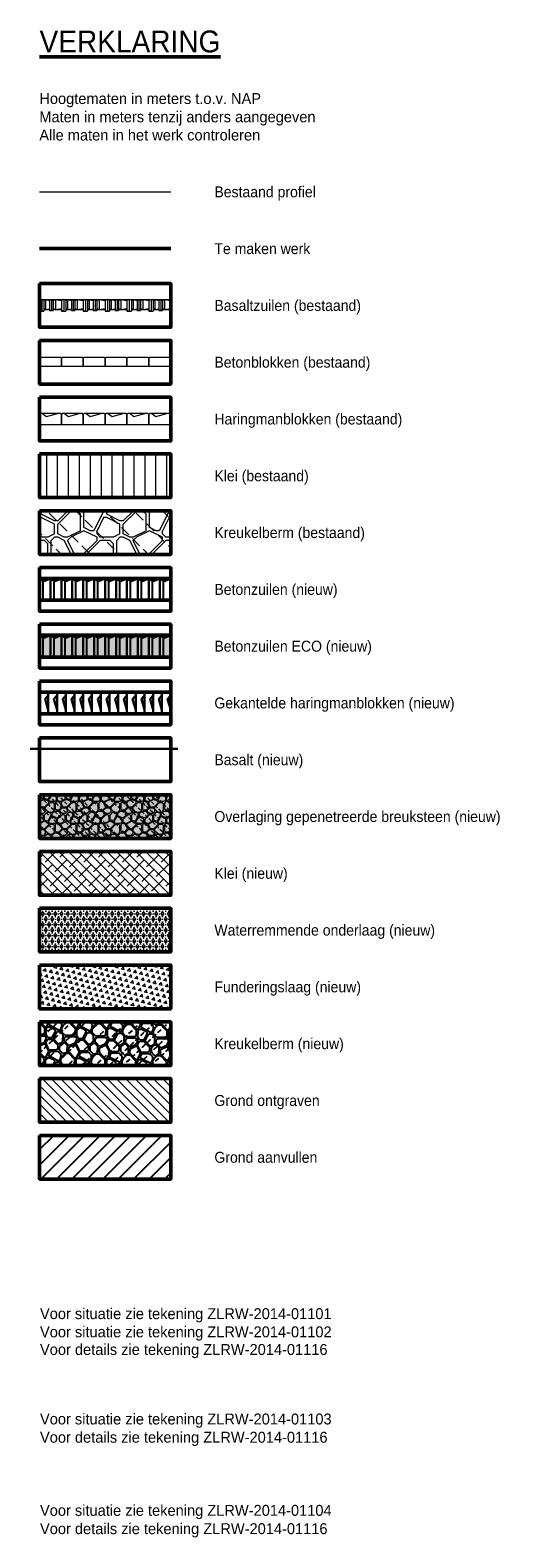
# Model space of a CAD drawing. Header units: metres. Extents: x 132 to 905, y -50 to 63.
# Tile 1 of 86: x 132 to 144, y 4 to 39. Entities that reach past the tile are written whole.
import ezdxf
from ezdxf.enums import TextEntityAlignment as Align

# ---------------------------------------------------------------- set-up
doc = ezdxf.new("R2010")
doc.units = ezdxf.units.M
doc.header["$LTSCALE"] = 0.1
doc.layers.add('DP-arcering_lgrijs', color=9, linetype='Continuous')
for name, color, linetype, lineweight in [('DP-BS-arcering_betonblokken', 237, 'Continuous', 0), ('DP-BS-arcering_haringmanblokken', 25, 'Continuous', 0), ('DP-BS-arcering_klei', 253, 'Continuous', 0), ('DP-BS-arcering_kreukelberm', 253, 'Continuous', 0), ('DP-BS-bekleding (overnem uit V8)', 253, 'Continuous', 9), ('DP-BS-profiel', 2, 'Continuous', 25), ('DP-NW-arcering_betonzuilen', 6, 'Continuous', 25), ('DP-NW-arcering_funderingslaag', 211, 'Continuous', 13), ('DP-NW-arcering_grond aanvullen', 2, 'Continuous', 25), ('DP-NW-arcering_grond ontgraven', 1, 'Continuous', 18), ('DP-NW-arcering_haringmanblokken', 3, 'Continuous', 30), ('DP-NW-arcering_klei', 1, 'Continuous', 18), ('DP-NW-arcering_kreukelberm', 2, 'Continuous', 25), ('DP-NW-arcering_overlaging', 1, 'Continuous', 18), ('DP-NW-arcering_waterremmende_onderlaag', 7, 'Continuous', 18), ('DP-NW-Basalt', 3, 'basalt30', 30), ('DP-NW-Profiel', 4, 'Continuous', 50), ('TM-Verklaring', 7, 'Continuous', 30)]:
    doc.layers.add(name, color=color, linetype=linetype, lineweight=lineweight)
doc.styles.add('StagCAD', font='StagCAD.ttf')
doc.linetypes.add('basalt30', pattern='A,0,-0.25,[59,BASALT30.shx,S=0.004,R=0,X=0,Y=0],-0.25', length=0.5)

msp = doc.modelspace()

# ---------------------------------------------------------------- hatches: boundary and pattern name
at = {"layer": 'DP-arcering_lgrijs'}
h = msp.add_hatch(color=256, dxfattribs=at)
h.dxf.hatch_style = 1
h.paths.add_polyline_path([(135.559, 24.935), (132.559, 24.935), (132.559, 24.435), (135.559, 24.435)])
msp.add_hatch(color=256, dxfattribs=at).paths.add_polyline_path([(135.559, 20.285), (135.559, 21.285), (132.559, 21.285), (132.559, 20.285)])
at = {"layer": 'DP-BS-arcering_klei'}
h = msp.add_hatch(dxfattribs=at)
h.set_pattern_fill('_U', color=256, scale=0.25, angle=90, style=0, pattern_type=0)
h.set_pattern_definition([(90, (657.22279, -55.54812), (-0.25, -1e-16), [])])
h.paths.add_polyline_path([(132.559, 29.085), (132.559, 28.085), (135.559, 28.085), (135.559, 29.085)])
at = {"layer": 'DP-BS-arcering_kreukelberm'}
h = msp.add_hatch(dxfattribs=at)
h.set_pattern_fill('NATUURST', color=256, scale=0.15, angle=90, style=0, pattern_type=2)
h.set_pattern_definition([(90, (657.1478, -54.4981), (-1.5, 1.5), [0.075, -0.075, 0.15, -1.2]), (90, (657.0728, -55.0981), (-1.5, 1.5), [0.375, -1.125]), (90, (656.9978, -55.1731), (-1.5, 1.5), [0.375, -1.125]), (90, (656.6228, -54.4981), (-1.5, 1.5), [0.075, -1.425]), (90, (656.4728, -55.2481), (-1.5, 1.5), [0.225, -1.275]), (90, (656.3978, -55.2481), (-1.5, 1.5), [0.225, -1.275]), (90, (656.3228, -54.3481), (-1.5, 1.5), [0.45, -1.05]), (90, (656.2478, -54.4231), (-1.5, 1.5), [0.45, -1.05]), (90, (656.0978, -54.7981), (-1.5, 1.5), [0.15, -1.35]), (90, (656.0228, -54.7231), (-1.5, 1.5), [0.075, -1.425]), (90, (655.8728, -55.3981), (-1.5, 1.5), [0.075, -0.075, 0.075, -1.275]), (180, (656.1728, -55.3981), (-1.5, -1.5), [0.225, -1.275]), (180, (656.6978, -55.3231), (-1.5, -1.5), [0.075, -0.15, 0.075, -0.15, 0.3, -0.75]), (180, (655.7978, -55.1731), (-1.5, -1.5), [0.075, -1.425]), (180, (656.4728, -54.9481), (-1.5, -1.5), [0.075, -1.425]), (180, (656.0978, -54.8731), (-1.5, -1.5), [0.075, -1.425]), (180, (656.9228, -54.7231), (-1.5, -1.5), [0.15, -1.35]), (180, (656.9978, -54.6481), (-1.5, -1.5), [0.225, -1.275]), (180, (656.0978, -54.5731), (-1.5, -1.5), [0.15, -0.075, 0.15, -1.125]), (180, (656.5478, -54.4981), (-1.5, -1.5), [0.3, -1.2]), (180, (656.5478, -54.4231), (-1.5, -1.5), [0.15, -1.35]), (180, (657.0728, -54.2731), (-1.5, -1.5), [0.3, -1.2]), (180, (657.0728, -54.1981), (-1.5, -1.5), [0.225, -1.275]), (135, (656.9978, -54.7981), (-1.5, 2e-16), [0.106066, -2.0152543]), (135, (656.6228, -54.5731), (-1.5, 2e-16), [0.106066, -2.0152543]), (135, (656.3978, -54.4231), (-1.5, 2e-16), [0.106066, -2.0152543]), (135, (656.2478, -55.4731), (-1.5, 2e-16), [0.106066, -2.0152543]), (135, (655.9478, -55.3231), (-1.5, 2e-16), [0.106066, -2.0152543]), (135, (656.7728, -54.6481), (-1.5, 2e-16), [0.2121315, -1.909189]), (135, (655.7978, -54.4981), (-1.5, 2e-16), [0.2121315, -1.909189]), (225, (657.2228, -54.5731), (-2e-16, -1.5), [0.2121315, -1.909189]), (225, (657.1478, -54.4981), (-2e-16, -1.5), [0.2121315, -1.909189]), (225, (656.7728, -54.2731), (-2e-16, -1.5), [0.2121315, -1.909189]), (225, (656.2478, -54.4981), (-2e-16, -1.5), [0.2121315, -1.909189]), (225, (656.2478, -54.4231), (-2e-16, -1.5), [0.2121315, -1.909189]), (225, (656.6978, -54.7231), (-2e-16, -1.5), [0.318198, -1.8031223]), (225, (656.7728, -54.1981), (-2e-16, -1.5), [0.318198, -1.8031223]), (225, (656.7728, -54.7231), (-2e-16, -1.5), [0.424264, -1.6970563]), (225, (655.8728, -55.3981), (-2e-16, -1.5), [0.424264, -1.6970563]), (225, (655.9478, -55.3981), (-2e-16, -1.5), [0.424264, -1.6970563]), (225, (656.7728, -55.3231), (-2e-16, -1.5), [0.106066, -2.0152543]), (225, (656.3978, -55.3231), (-2e-16, -1.5), [0.106066, -2.0152543]), (116.56505, (657.1478, -54.4231), (-6e-10, 1.5), [0.167705, -3.186397]), (116.56505, (656.6978, -54.7231), (-6e-10, 1.5), [0.167705, -3.186397]), (116.56505, (656.8478, -54.1981), (-6e-10, 1.5), [0.33541, -3.0186918]), (116.56505, (656.7728, -54.1981), (-6e-10, 1.5), [0.33541, -3.0186918]), (153.43495, (656.0228, -54.6481), (-1.5, 8e-11), [0.1677, -1.677, 0.3354, -1.174002]), (153.43495, (656.6228, -55.3981), (-1.5, 8e-11), [0.167705, -3.186397]), (153.43495, (657.2228, -55.1731), (-1.5, 8e-11), [0.167705, -3.186397]), (153.43495, (656.6228, -55.3231), (-1.5, 8e-11), [0.167705, -3.186397]), (153.43495, (655.9478, -54.5731), (-1.5, 8e-11), [0.167705, -3.186397]), (153.43495, (656.0228, -54.6481), (-1.5, 8e-11), [0.167705, -3.186397]), (153.43495, (656.3978, -54.9481), (-1.5, 8e-11), [0.33541, -3.0186918]), (153.43495, (656.3978, -55.0231), (-1.5, 8e-11), [0.33541, -3.0186918]), (206.56505, (656.3978, -55.2481), (-1.5, -6e-10), [0.167705, -3.186397]), (206.56505, (657.0728, -55.1731), (-1.5, -6e-10), [0.33541, -3.0186918]), (206.56505, (656.9978, -55.1731), (-1.5, -6e-10), [0.33541, -3.0186918]), (243.43495, (656.0228, -54.8731), (-8e-11, -1.5), [0.33541, -3.0186918]), (243.43495, (656.0228, -54.7231), (-8e-11, -1.5), [0.5031153, -2.8509867]), (135, (657.2228, -55.21667), (-0.3314563, -0.3314563), [0.234375, -0.1171875])])
h.paths.add_polyline_path([(135.559, 26.785), (135.559, 27.785), (132.559, 27.785), (132.559, 26.785)])
at = {"layer": 'DP-NW-arcering_funderingslaag'}
h = msp.add_hatch(dxfattribs=at)
h.set_pattern_fill('TRIANG', color=256, scale=0.015, angle=45, style=0)
h.set_pattern_definition([(105, (132.55887, 16.38486), (-0.1380066, 0.036979), [0.0714375, -0.0714375]), (165, (132.55887, 16.38486), (-0.101028, -0.101028), [0.0714375, -0.0714375]), (45, (132.48987, 16.40335), (-0.0369788, 0.1380066), [0.0714375, -0.0714375])])
h.paths.add_polyline_path([(135.559, 17.385), (132.559, 17.385), (132.559, 16.385), (135.559, 16.385)])
at = {"layer": 'DP-NW-arcering_grond aanvullen'}
h = msp.add_hatch(dxfattribs=at)
h.set_pattern_fill('_USER', color=2, scale=0.25, angle=45, style=0, pattern_type=0)
h.set_pattern_definition([(45, (527.22279, -62.04812), (-0.1767767, 0.1767767), [])])
h.paths.add_polyline_path([(132.559, 13.485), (132.559, 12.485), (135.559, 12.485), (135.559, 13.485)])
at = {"layer": 'DP-NW-arcering_grond ontgraven'}
h = msp.add_hatch(dxfattribs=at)
h.set_pattern_fill('_U', color=1, scale=0.15, angle=135, style=0, pattern_type=0)
h.set_pattern_definition([(135, (527.22279, -62.04812), (-0.106066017, -0.106066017), [])])
h.paths.add_polyline_path([(132.559, 14.785), (132.559, 13.785), (135.559, 13.785), (135.559, 14.785)])
at = {"layer": 'DP-NW-arcering_klei', "linetype": 'Continuous'}
h = msp.add_hatch(dxfattribs=at)
h.set_pattern_fill('KLEI_AANVULLEN', color=256, scale=0.05, angle=90, style=0, pattern_type=2)
h.set_pattern_definition([(135, (617.22279, -60.74812), (-0.110485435, -0.110485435), []), (225, (617.22279, -60.74812), (-0.110485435, -0.331456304), [0.390625, -0.234375])])
h.paths.add_polyline_path([(135.559, 18.985), (135.559, 19.985), (132.559, 19.985), (132.559, 18.985)])
at = {"layer": 'DP-NW-arcering_kreukelberm'}
h = msp.add_hatch(dxfattribs=at)
h.set_pattern_fill('NATUURST', color=256, scale=0.07, angle=358.5944, style=0, pattern_type=2)
h.set_pattern_definition([(358.59436, (657.7135, -63.32515), (0.71696075, 0.682618), [0.035, -0.035, 0.07, -0.56]), (358.59436, (657.43444, -63.2833), (0.71696075, 0.682618), [0.175, -0.525]), (358.59436, (657.4003, -63.24745), (0.71696075, 0.682618), [0.175, -0.525]), (358.59436, (657.7195, -63.0802), (0.71696075, 0.682618), [0.035, -0.665]), (358.59436, (657.3713, -63.00166), (0.71696075, 0.682618), [0.105, -0.595]), (358.59436, (657.3722, -62.9667), (0.71696075, 0.682618), [0.105, -0.595]), (358.59436, (657.7929, -62.942), (0.71696075, 0.682618), [0.21, -0.49]), (358.59436, (657.7588, -62.90614), (0.71696075, 0.682618), [0.21, -0.49]), (358.59436, (657.58556, -62.8319), (0.71696075, 0.682618), [0.07, -0.63]), (358.59436, (657.6214, -62.79774), (0.71696075, 0.682618), [0.035, -0.665]), (358.59436, (657.3082, -62.72), (0.71696075, 0.682618), [0.035, -0.035, 0.035, -0.595]), (88.59436, (657.3048, -62.86), (-0.682618, 0.71696075), [0.105, -0.595]), (88.59436, (657.33376, -63.1058), (-0.682618, 0.71696075), [0.035, -0.07, 0.035, -0.07, 0.14, -0.35]), (88.59436, (657.41405, -62.6876), (-0.682618, 0.71696075), [0.035, -0.665]), (88.59436, (657.5113, -63.0051), (-0.682618, 0.71696075), [0.035, -0.665]), (88.59436, (657.5506, -62.831), (-0.682618, 0.71696075), [0.035, -0.665]), (88.59436, (657.6111, -63.2176), (-0.682618, 0.71696075), [0.07, -0.63]), (88.59436, (657.64524, -63.25346), (-0.682618, 0.71696075), [0.105, -0.595]), (88.59436, (657.6905, -62.83444), (-0.682618, 0.71696075), [0.07, -0.035, 0.07, -0.525]), (88.59436, (657.7204, -63.04524), (-0.682618, 0.71696075), [0.14, -0.56]), (88.59436, (657.75535, -63.0461), (-0.682618, 0.71696075), [0.07, -0.63]), (88.59436, (657.8193, -63.29274), (-0.682618, 0.71696075), [0.14, -0.56]), (88.59436, (657.8543, -63.2936), (-0.682618, 0.71696075), [0.105, -0.595]), (43.59436, (657.57526, -63.25174), (0.0171714, 0.69978936), [0.0494975, -0.940452]), (43.59436, (657.6845, -63.07937), (0.0171714, 0.69978936), [0.0494975, -0.940452]), (43.59436, (657.75707, -62.9761), (0.0171714, 0.69978936), [0.0494975, -0.940452]), (43.59436, (657.26894, -62.8941), (0.0171714, 0.69978936), [0.0494975, -0.940452]), (43.59436, (657.34235, -62.7559), (0.0171714, 0.69978936), [0.0494975, -0.940452]), (43.59436, (657.6478, -63.1485), (0.0171714, 0.69978936), [0.0989947, -0.8909548]), (43.59436, (657.72895, -62.69534), (0.0171714, 0.69978936), [0.0989947, -0.8909548]), (133.59436, (657.67765, -63.3593), (-0.69978936, 0.0171714), [0.0989947, -0.8909548]), (133.59436, (657.7135, -63.32515), (-0.69978936, 0.0171714), [0.0989947, -0.8909548]), (133.59436, (657.82276, -63.1528), (-0.69978936, 0.0171714), [0.0989947, -0.8909548]), (133.59436, (657.7238, -62.9053), (-0.69978936, 0.0171714), [0.0989947, -0.8909548]), (133.59436, (657.7588, -62.90614), (-0.69978936, 0.0171714), [0.0989947, -0.8909548]), (133.59436, (657.6137, -63.11264), (-0.69978936, 0.0171714), [0.1484924, -0.8414571]), (133.59436, (657.85775, -63.15364), (-0.69978936, 0.0171714), [0.1484924, -0.8414571]), (133.59436, (657.6128, -63.14763), (-0.69978936, 0.0171714), [0.1979899, -0.7919596]), (133.59436, (657.3082, -62.72003), (-0.69978936, 0.0171714), [0.1979899, -0.7919596]), (133.59436, (657.30736, -62.755), (-0.69978936, 0.0171714), [0.1979899, -0.7919596]), (133.59436, (657.3329, -63.14076), (-0.69978936, 0.0171714), [0.0494975, -0.940452]), (133.59436, (657.3372, -62.9658), (-0.69978936, 0.0171714), [0.0494975, -0.940452]), (25.15941, (657.7485, -63.326), (0.69978936, -0.0171714), [0.0782624, -1.4869852]), (25.15941, (657.61368, -63.11264), (0.69978936, -0.0171714), [0.0782624, -1.4869852]), (25.15941, (657.8569, -63.18863), (0.69978936, -0.0171714), [0.1565248, -1.4087228]), (25.15941, (657.85775, -63.15364), (0.69978936, -0.0171714), [0.1565248, -1.4087228]), (62.02931, (657.6564, -62.7986), (0.0171714, 0.69978936), [0.07826, -0.7826, 0.15652, -0.5478676]), (62.02931, (657.29963, -63.06992), (0.0171714, 0.69978936), [0.0782624, -1.4869852]), (62.02931, (657.39773, -63.35242), (0.0171714, 0.69978936), [0.0782624, -1.4869852]), (62.02931, (657.33462, -63.07078), (0.0171714, 0.69978936), [0.0782624, -1.4869852]), (62.02931, (657.69224, -62.76446), (0.0171714, 0.69978936), [0.0782624, -1.4869852]), (62.02931, (657.6564, -62.7986), (0.0171714, 0.69978936), [0.0782624, -1.4869852]), (62.02931, (657.51215, -62.9701), (0.0171714, 0.69978936), [0.1565248, -1.4087228]), (62.02931, (657.47716, -62.96925), (0.0171714, 0.69978936), [0.1565248, -1.4087228]), (115.15941, (657.3722, -62.96667), (0.0171714, 0.69978936), [0.0782624, -1.4869852]), (115.15941, (657.39945, -63.28244), (0.0171714, 0.69978936), [0.1565248, -1.4087228]), (115.15941, (657.4003, -63.24745), (0.0171714, 0.69978936), [0.1565248, -1.4087228]), (152.02931, (657.55143, -62.79602), (-0.69978936, 0.0171714), [0.1565248, -1.4087228]), (152.02931, (657.6214, -62.79774), (-0.69978936, 0.0171714), [0.2347871, -1.33046045]), (43.59436, (657.37742, -63.35192), (-0.150838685, 0.15842744), [0.109375, -0.0546875])])
h.paths.add_polyline_path([(135.559, 15.085), (135.559, 16.085), (132.559, 16.085), (132.559, 15.085)])
at = {"layer": 'DP-NW-arcering_overlaging'}
h = msp.add_hatch(dxfattribs=at)
h.set_pattern_fill('NATUURST', color=256, scale=0.05, angle=90, style=0, pattern_type=2)
h.set_pattern_definition([(90, (357.1978, -59.0981), (-0.5, 0.5), [0.025, -0.025, 0.05, -0.4]), (90, (357.1728, -59.2981), (-0.5, 0.5), [0.125, -0.375]), (90, (357.1478, -59.3231), (-0.5, 0.5), [0.125, -0.375]), (90, (357.0228, -59.0981), (-0.5, 0.5), [0.025, -0.475]), (90, (356.9728, -59.3481), (-0.5, 0.5), [0.075, -0.425]), (90, (356.9478, -59.3481), (-0.5, 0.5), [0.075, -0.425]), (90, (356.9228, -59.0481), (-0.5, 0.5), [0.15, -0.35]), (90, (356.8978, -59.0731), (-0.5, 0.5), [0.15, -0.35]), (90, (356.8478, -59.1981), (-0.5, 0.5), [0.05, -0.45]), (90, (356.8228, -59.1731), (-0.5, 0.5), [0.025, -0.475]), (90, (356.7728, -59.3981), (-0.5, 0.5), [0.025, -0.025, 0.025, -0.425]), (180, (356.8728, -59.3981), (-0.5, -0.5), [0.075, -0.425]), (180, (357.0478, -59.3731), (-0.5, -0.5), [0.025, -0.05, 0.025, -0.05, 0.1, -0.25]), (180, (356.7478, -59.3231), (-0.5, -0.5), [0.025, -0.475]), (180, (356.9728, -59.2481), (-0.5, -0.5), [0.025, -0.475]), (180, (356.8478, -59.2231), (-0.5, -0.5), [0.025, -0.475]), (180, (357.1228, -59.1731), (-0.5, -0.5), [0.05, -0.45]), (180, (357.1478, -59.1481), (-0.5, -0.5), [0.075, -0.425]), (180, (356.8478, -59.1231), (-0.5, -0.5), [0.05, -0.025, 0.05, -0.375]), (180, (356.9978, -59.0981), (-0.5, -0.5), [0.1, -0.4]), (180, (356.9978, -59.0731), (-0.5, -0.5), [0.05, -0.45]), (180, (357.1728, -59.0231), (-0.5, -0.5), [0.1, -0.4]), (180, (357.1728, -58.9981), (-0.5, -0.5), [0.075, -0.425]), (135, (357.1478, -59.19812), (-0.5, 0), [0.0353553, -0.6717514]), (135, (357.0228, -59.12312), (-0.5, 0), [0.0353553, -0.6717514]), (135, (356.9478, -59.07312), (-0.5, 0), [0.0353553, -0.6717514]), (135, (356.8978, -59.42312), (-0.5, 0), [0.0353553, -0.6717514]), (135, (356.7978, -59.37312), (-0.5, 0), [0.0353553, -0.6717514]), (135, (357.0728, -59.14812), (-0.5, 0), [0.0707105, -0.6363963]), (135, (356.7478, -59.09812), (-0.5, 0), [0.0707105, -0.6363963]), (225, (357.2228, -59.12312), (0, -0.5), [0.0707105, -0.6363963]), (225, (357.1978, -59.09812), (0, -0.5), [0.0707105, -0.6363963]), (225, (357.0728, -59.02312), (0, -0.5), [0.0707105, -0.6363963]), (225, (356.8978, -59.09812), (0, -0.5), [0.0707105, -0.6363963]), (225, (356.8978, -59.07312), (0, -0.5), [0.0707105, -0.6363963]), (225, (357.0478, -59.17312), (0, -0.5), [0.106066, -0.6010408]), (225, (357.0728, -58.99812), (0, -0.5), [0.106066, -0.6010408]), (225, (357.0728, -59.17312), (0, -0.5), [0.1414214, -0.5656854]), (225, (356.7728, -59.39812), (0, -0.5), [0.1414214, -0.5656854]), (225, (356.7978, -59.39812), (0, -0.5), [0.1414214, -0.5656854]), (225, (357.0728, -59.37312), (0, -0.5), [0.0353553, -0.6717514]), (225, (356.9478, -59.37312), (0, -0.5), [0.0353553, -0.6717514]), (116.56505, (357.19779, -59.07312), (-2e-10, 0.5), [0.0559017, -1.0621323]), (116.56505, (357.04779, -59.17312), (-2e-10, 0.5), [0.0559017, -1.0621323]), (116.56505, (357.09779, -58.99812), (-2e-10, 0.5), [0.1118034, -1.0062306]), (116.56505, (357.07279, -58.99812), (-2e-10, 0.5), [0.1118034, -1.0062306]), (153.43495, (356.82279, -59.14812), (-0.5, 3e-11), [0.0559, -0.559, 0.1118, -0.391334]), (153.43495, (357.02279, -59.39812), (-0.5, 3e-11), [0.0559017, -1.0621323]), (153.43495, (357.22279, -59.32312), (-0.5, 3e-11), [0.0559017, -1.0621323]), (153.43495, (357.02279, -59.37312), (-0.5, 3e-11), [0.0559017, -1.0621323]), (153.43495, (356.79779, -59.12312), (-0.5, 3e-11), [0.0559017, -1.0621323]), (153.43495, (356.82279, -59.14812), (-0.5, 3e-11), [0.0559017, -1.0621323]), (153.43495, (356.94779, -59.24812), (-0.5, 3e-11), [0.1118034, -1.0062306]), (153.43495, (356.94779, -59.27312), (-0.5, 3e-11), [0.1118034, -1.0062306]), (206.56505, (356.94779, -59.34812), (-0.5, -2e-10), [0.0559017, -1.0621323]), (206.56505, (357.17279, -59.32312), (-0.5, -2e-10), [0.1118034, -1.0062306]), (206.56505, (357.14779, -59.32312), (-0.5, -2e-10), [0.1118034, -1.0062306]), (243.43495, (356.82279, -59.22312), (-3e-11, -0.5), [0.1118034, -1.0062306]), (243.43495, (356.82279, -59.17312), (-3e-11, -0.5), [0.1677051, -0.9503289]), (135, (357.22279, -59.33764), (-0.11048543, -0.11048543), [0.078125, -0.0390625])])
h.paths.add_polyline_path([(135.559, 21.285), (132.559, 21.285), (132.559, 20.285), (135.559, 20.285)])
at = {"layer": 'DP-NW-arcering_waterremmende_onderlaag'}
h = msp.add_hatch(dxfattribs=at)
h.set_pattern_fill('GWI_ZANDGRIND', color=256, scale=0.025, style=0, pattern_type=2)
h.set_pattern_definition([(0, (132.55887, 17.68486), (0, 0.0625), [0, -0.0721688]), (0, (132.5505, 17.65361), (0.0721688, 0.125), [0.016747, -0.1275905]), (30, (132.567246, 17.65361), (0.0721688, 0.125), [0.016747, -0.233253]), (60, (132.58175, 17.66198), (-0.072169, 0.125), [0.016747, -0.1275905]), (90, (132.59012, 17.67649), (-0.0721688, 0.125), [0.016747, -0.233253]), (120, (132.59012, 17.69323), (-0.1443376, -3e-08), [0.016747, -0.1275905]), (150, (132.58175, 17.70774), (-0.1443376, 3e-08), [0.016747, -0.233253]), (180, (132.56725, 17.71611), (-0.0721688, -0.125), [0.016747, -0.1275905]), (210, (132.5505, 17.71611), (-0.0721688, -0.125), [0.016747, -0.233253]), (240, (132.536, 17.70774), (0.072169, -0.125), [0.016747, -0.1275905]), (270, (132.52762, 17.693234), (0.0721688, -0.125), [0.016747, -0.233253]), (300, (132.52762, 17.67649), (0.1443376, 3e-08), [0.016747, -0.1275905]), (330, (132.535996, 17.661984), (0.1443376, -3e-08), [0.016747, -0.233253])])
h.paths.add_polyline_path([(135.559, 18.685), (132.559, 18.685), (132.559, 17.685), (135.559, 17.685)])

# ---------------------------------------------------------------- linework, layer by layer
at = {"layer": 'DP-BS-arcering_betonblokken'}
for points in [[(132.559, 31.095), (133.059, 31.095), (133.059, 31.275), (133.039, 31.295), (132.579, 31.295), (132.559, 31.275)], [(133.059, 31.095), (133.559, 31.095), (133.559, 31.275), (133.539, 31.295), (133.079, 31.295), (133.059, 31.275)], [(133.559, 31.095), (134.059, 31.095), (134.059, 31.275), (134.039, 31.295), (133.579, 31.295), (133.559, 31.275)], [(134.059, 31.095), (134.559, 31.095), (134.559, 31.275), (134.539, 31.295), (134.079, 31.295), (134.059, 31.275)], [(134.559, 31.095), (135.059, 31.095), (135.059, 31.275), (135.039, 31.295), (134.579, 31.295), (134.559, 31.275)], [(135.059, 31.095), (135.559, 31.095), (135.559, 31.275), (135.539, 31.295), (135.079, 31.295), (135.059, 31.275)]]:
    msp.add_lwpolyline(points, close=True, dxfattribs=at)
at = {"layer": 'DP-BS-arcering_haringmanblokken'}
for points in [[(132.559, 29.76), (133.059, 29.76), (133.059, 29.99), (133.039, 30.01), (132.579, 30.01), (132.559, 29.99)], [(133.059, 29.76), (133.559, 29.76), (133.559, 29.99), (133.539, 30.01), (133.079, 30.01), (133.059, 29.99)], [(133.559, 29.76), (134.059, 29.76), (134.059, 29.99), (134.039, 30.01), (133.579, 30.01), (133.559, 29.99)], [(134.059, 29.76), (134.559, 29.76), (134.559, 29.99), (134.539, 30.01), (134.079, 30.01), (134.059, 29.99)], [(134.559, 29.76), (135.059, 29.76), (135.059, 29.99), (135.039, 30.01), (134.579, 30.01), (134.559, 29.99)], [(135.059, 29.76), (135.559, 29.76), (135.559, 29.99), (135.539, 30.01), (135.079, 30.01), (135.059, 29.99)]]:
    msp.add_lwpolyline(points, close=True, dxfattribs=at)
for points in [[(132.629, 30.01), (132.719, 29.94), (132.969, 30.01)], [(133.129, 30.01), (133.219, 29.94), (133.469, 30.01)], [(133.629, 30.01), (133.719, 29.94), (133.969, 30.01)], [(134.129, 30.01), (134.219, 29.94), (134.469, 30.01)], [(134.629, 30.01), (134.719, 29.94), (134.969, 30.01)], [(135.129, 30.01), (135.219, 29.94), (135.469, 30.01)]]:
    msp.add_lwpolyline(points, dxfattribs=at)
at = {"layer": 'DP-BS-bekleding (overnem uit V8)'}
for p, q in [((132.559, 32.62), (132.559, 32.35)), ((133.059, 32.62), (133.059, 32.35)), ((133.559, 32.62), (133.559, 32.35)), ((134.059, 32.62), (134.059, 32.35)), ((134.559, 32.62), (134.559, 32.35)), ((135.059, 32.62), (135.059, 32.35)), ((135.559, 32.62), (135.559, 32.39))]:
    msp.add_line(p, q, dxfattribs=at)
at = {"layer": 'DP-BS-bekleding (overnem uit V8)', "flags": 128}
for points in [[(132.559, 32.62), (133.059, 32.62)], [(132.612, 32.62), (132.559, 32.601)], [(132.612, 32.62), (132.612, 32.35)], [(132.612, 32.62), (132.659, 32.611)], [(132.659, 32.62), (132.659, 32.35)], [(132.659, 32.593), (132.697, 32.62)], [(132.697, 32.62), (132.789, 32.601)], [(132.697, 32.62), (132.697, 32.39)], [(132.789, 32.62), (132.789, 32.37)], [(132.789, 32.609), (132.831, 32.62)], [(132.831, 32.62), (132.869, 32.597)], [(132.831, 32.62), (132.831, 32.37)], [(132.869, 32.62), (132.869, 32.37)], [(132.869, 32.597), (132.921, 32.62)], [(132.921, 32.62), (133.059, 32.595)], [(132.921, 32.62), (132.921, 32.39)], [(133.059, 32.62), (133.059, 32.39)], [(133.059, 32.62), (133.559, 32.62)], [(133.112, 32.62), (133.059, 32.601)], [(133.112, 32.62), (133.112, 32.35)], [(133.112, 32.62), (133.159, 32.611)], [(133.159, 32.62), (133.159, 32.35)], [(133.159, 32.593), (133.197, 32.62)], [(133.197, 32.62), (133.289, 32.601)], [(133.197, 32.62), (133.197, 32.39)], [(133.289, 32.62), (133.289, 32.37)], [(133.289, 32.609), (133.331, 32.62)], [(133.331, 32.62), (133.369, 32.597)], [(133.331, 32.62), (133.331, 32.37)], [(133.369, 32.62), (133.369, 32.37)], [(133.369, 32.597), (133.421, 32.62)], [(133.421, 32.62), (133.559, 32.595)], [(133.421, 32.62), (133.421, 32.39)], [(133.559, 32.62), (133.559, 32.39)], [(133.559, 32.62), (134.059, 32.62)], [(133.612, 32.62), (133.559, 32.601)], [(133.612, 32.62), (133.612, 32.35)], [(133.612, 32.62), (133.659, 32.611)], [(133.659, 32.62), (133.659, 32.35)], [(133.659, 32.593), (133.697, 32.62)], [(133.697, 32.62), (133.789, 32.601)], [(133.697, 32.62), (133.697, 32.39)], [(133.789, 32.62), (133.789, 32.37)], [(133.789, 32.609), (133.831, 32.62)], [(133.831, 32.62), (133.869, 32.597)], [(133.831, 32.62), (133.831, 32.37)], [(133.869, 32.62), (133.869, 32.37)], [(133.869, 32.597), (133.921, 32.62)], [(133.921, 32.62), (134.059, 32.595)], [(133.921, 32.62), (133.921, 32.39)], [(134.059, 32.62), (134.059, 32.39)], [(134.059, 32.62), (134.559, 32.62)], [(134.112, 32.62), (134.059, 32.601)], [(134.112, 32.62), (134.112, 32.35)], [(134.112, 32.62), (134.159, 32.611)], [(134.159, 32.62), (134.159, 32.35)], [(134.159, 32.593), (134.197, 32.62)], [(134.197, 32.62), (134.289, 32.601)], [(134.197, 32.62), (134.197, 32.39)], [(134.289, 32.62), (134.289, 32.37)], [(134.289, 32.609), (134.331, 32.62)], [(134.331, 32.62), (134.369, 32.597)], [(134.331, 32.62), (134.331, 32.37)], [(134.369, 32.62), (134.369, 32.37)], [(134.369, 32.597), (134.421, 32.62)], [(134.421, 32.62), (134.559, 32.595)], [(134.421, 32.62), (134.421, 32.39)], [(134.559, 32.62), (135.059, 32.62)], [(134.612, 32.62), (134.559, 32.601)], [(134.612, 32.62), (134.612, 32.35)], [(134.612, 32.62), (134.659, 32.611)], [(134.659, 32.62), (134.659, 32.35)], [(134.659, 32.593), (134.697, 32.62)], [(134.697, 32.62), (134.789, 32.601)], [(134.697, 32.62), (134.697, 32.39)], [(134.789, 32.62), (134.789, 32.37)], [(134.789, 32.609), (134.831, 32.62)], [(134.831, 32.62), (134.869, 32.597)], [(134.831, 32.62), (134.831, 32.37)], [(134.869, 32.62), (134.869, 32.37)], [(134.869, 32.597), (134.921, 32.62)], [(134.921, 32.62), (135.059, 32.595)], [(134.921, 32.62), (134.921, 32.39)], [(135.059, 32.62), (135.059, 32.39)], [(135.059, 32.62), (135.559, 32.62)], [(135.112, 32.62), (135.059, 32.601)], [(135.112, 32.62), (135.112, 32.35)], [(135.112, 32.62), (135.159, 32.611)], [(135.159, 32.62), (135.159, 32.35)], [(135.159, 32.593), (135.197, 32.62)], [(135.197, 32.62), (135.289, 32.601)], [(135.197, 32.62), (135.197, 32.39)], [(135.289, 32.62), (135.289, 32.37)], [(135.289, 32.609), (135.331, 32.62)], [(135.331, 32.62), (135.369, 32.597)], [(135.331, 32.62), (135.331, 32.37)], [(135.369, 32.62), (135.369, 32.37)], [(135.369, 32.597), (135.421, 32.62)], [(135.421, 32.62), (135.559, 32.595)], [(135.421, 32.62), (135.421, 32.39)], [(132.612, 32.35), (132.559, 32.369)], [(132.559, 32.35), (132.659, 32.35)], [(132.612, 32.35), (132.659, 32.359)], [(132.659, 32.417), (132.697, 32.39)], [(132.659, 32.39), (132.789, 32.39)], [(132.697, 32.39), (132.789, 32.409)], [(132.789, 32.381), (132.831, 32.37)], [(132.789, 32.37), (132.869, 32.37)], [(132.831, 32.37), (132.869, 32.393)], [(132.869, 32.413), (132.921, 32.39)], [(132.869, 32.39), (133.059, 32.39)], [(132.921, 32.39), (133.059, 32.416)], [(133.112, 32.35), (133.059, 32.369)], [(133.059, 32.35), (133.159, 32.35)], [(133.112, 32.35), (133.159, 32.359)], [(133.159, 32.417), (133.197, 32.39)], [(133.159, 32.39), (133.289, 32.39)], [(133.197, 32.39), (133.289, 32.409)], [(133.289, 32.381), (133.331, 32.37)], [(133.289, 32.37), (133.369, 32.37)], [(133.331, 32.37), (133.369, 32.393)], [(133.369, 32.413), (133.421, 32.39)], [(133.369, 32.39), (133.559, 32.39)], [(133.421, 32.39), (133.559, 32.416)], [(133.612, 32.35), (133.559, 32.369)], [(133.559, 32.35), (133.659, 32.35)], [(133.612, 32.35), (133.659, 32.359)], [(133.659, 32.417), (133.697, 32.39)], [(133.659, 32.39), (133.789, 32.39)], [(133.697, 32.39), (133.789, 32.409)], [(133.789, 32.381), (133.831, 32.37)], [(133.789, 32.37), (133.869, 32.37)], [(133.831, 32.37), (133.869, 32.393)], [(133.869, 32.413), (133.921, 32.39)], [(133.869, 32.39), (134.059, 32.39)], [(133.921, 32.39), (134.059, 32.416)], [(134.112, 32.35), (134.059, 32.369)], [(134.059, 32.35), (134.159, 32.35)], [(134.112, 32.35), (134.159, 32.359)], [(134.159, 32.417), (134.197, 32.39)], [(134.159, 32.39), (134.289, 32.39)], [(134.197, 32.39), (134.289, 32.409)], [(134.289, 32.381), (134.331, 32.37)], [(134.289, 32.37), (134.369, 32.37)], [(134.331, 32.37), (134.369, 32.393)], [(134.369, 32.413), (134.421, 32.39)], [(134.369, 32.39), (134.559, 32.39)], [(134.421, 32.39), (134.559, 32.416)], [(134.612, 32.35), (134.559, 32.369)], [(134.559, 32.35), (134.659, 32.35)], [(134.612, 32.35), (134.659, 32.359)], [(134.659, 32.417), (134.697, 32.39)], [(134.659, 32.39), (134.789, 32.39)], [(134.697, 32.39), (134.789, 32.409)], [(134.789, 32.381), (134.831, 32.37)], [(134.789, 32.37), (134.869, 32.37)], [(134.831, 32.37), (134.869, 32.393)], [(134.869, 32.413), (134.921, 32.39)], [(134.869, 32.39), (135.059, 32.39)], [(134.921, 32.39), (135.059, 32.416)], [(135.112, 32.35), (135.059, 32.369)], [(135.059, 32.35), (135.159, 32.35)], [(135.112, 32.35), (135.159, 32.359)], [(135.159, 32.417), (135.197, 32.39)], [(135.159, 32.39), (135.289, 32.39)], [(135.197, 32.39), (135.289, 32.409)], [(135.289, 32.381), (135.331, 32.37)], [(135.289, 32.37), (135.369, 32.37)], [(135.331, 32.37), (135.369, 32.393)], [(135.369, 32.413), (135.421, 32.39)], [(135.369, 32.39), (135.559, 32.39)], [(135.421, 32.39), (135.559, 32.416)]]:
    msp.add_lwpolyline(points, dxfattribs=at)
at = {"layer": 'DP-BS-profiel', "color": 1, "lineweight": 18}
msp.add_line((132.559, 35.085), (135.559, 35.085), dxfattribs=at)
at = {"layer": 'DP-NW-arcering_betonzuilen'}
for p, q in [((132.642, 25.735), (132.642, 26.165)), ((132.892, 25.735), (132.892, 26.165)), ((133.142, 25.735), (133.142, 26.165)), ((133.392, 25.735), (133.392, 26.165)), ((133.642, 25.735), (133.642, 26.165)), ((133.892, 25.735), (133.892, 26.165)), ((134.142, 25.735), (134.142, 26.165)), ((134.392, 25.735), (134.392, 26.165)), ((134.642, 25.735), (134.642, 26.165)), ((134.892, 25.735), (134.892, 26.165)), ((135.142, 25.735), (135.142, 26.165)), ((135.392, 25.735), (135.392, 26.165)), ((132.642, 24.435), (132.642, 24.865)), ((132.892, 24.435), (132.892, 24.865)), ((133.142, 24.435), (133.142, 24.865)), ((133.392, 24.435), (133.392, 24.865)), ((133.642, 24.435), (133.642, 24.865)), ((133.892, 24.435), (133.892, 24.865)), ((134.142, 24.435), (134.142, 24.865)), ((134.392, 24.435), (134.392, 24.865)), ((134.642, 24.435), (134.642, 24.865)), ((134.892, 24.435), (134.892, 24.865)), ((135.142, 24.435), (135.142, 24.865)), ((135.392, 24.435), (135.392, 24.865))]:
    msp.add_line(p, q, dxfattribs=at)
for points in [[(132.559, 25.735), (132.809, 25.735), (132.809, 26.235), (132.559, 26.235)], [(132.809, 25.735), (133.059, 25.735), (133.059, 26.235), (132.809, 26.235)], [(133.059, 25.735), (133.309, 25.735), (133.309, 26.235), (133.059, 26.235)], [(133.309, 25.735), (133.559, 25.735), (133.559, 26.235), (133.309, 26.235)], [(133.559, 25.735), (133.809, 25.735), (133.809, 26.235), (133.559, 26.235)], [(133.809, 25.735), (134.059, 25.735), (134.059, 26.235), (133.809, 26.235)], [(134.059, 25.735), (134.309, 25.735), (134.309, 26.235), (134.059, 26.235)], [(134.309, 25.735), (134.559, 25.735), (134.559, 26.235), (134.309, 26.235)], [(134.559, 25.735), (134.809, 25.735), (134.809, 26.235), (134.559, 26.235)], [(134.809, 25.735), (135.059, 25.735), (135.059, 26.235), (134.809, 26.235)], [(135.059, 25.735), (135.309, 25.735), (135.309, 26.235), (135.059, 26.235)], [(135.309, 25.735), (135.559, 25.735), (135.559, 26.235), (135.309, 26.235)], [(132.559, 24.435), (132.809, 24.435), (132.809, 24.935), (132.559, 24.935)], [(132.809, 24.435), (133.059, 24.435), (133.059, 24.935), (132.809, 24.935)], [(133.059, 24.435), (133.309, 24.435), (133.309, 24.935), (133.059, 24.935)], [(133.309, 24.435), (133.559, 24.435), (133.559, 24.935), (133.309, 24.935)], [(133.559, 24.435), (133.809, 24.435), (133.809, 24.935), (133.559, 24.935)], [(133.809, 24.435), (134.059, 24.435), (134.059, 24.935), (133.809, 24.935)], [(134.059, 24.435), (134.309, 24.435), (134.309, 24.935), (134.059, 24.935)], [(134.309, 24.435), (134.559, 24.435), (134.559, 24.935), (134.309, 24.935)], [(134.559, 24.435), (134.809, 24.435), (134.809, 24.935), (134.559, 24.935)], [(134.809, 24.435), (135.059, 24.435), (135.059, 24.935), (134.809, 24.935)], [(135.059, 24.435), (135.309, 24.435), (135.309, 24.935), (135.059, 24.935)], [(135.309, 24.435), (135.559, 24.435), (135.559, 24.935), (135.309, 24.935)]]:
    msp.add_lwpolyline(points, close=True, dxfattribs=at)
for points in [[(132.559, 26.235), (132.642, 26.165), (132.809, 26.235)], [(132.809, 26.235), (132.892, 26.165), (133.059, 26.235)], [(133.059, 26.235), (133.142, 26.165), (133.309, 26.235)], [(133.309, 26.235), (133.392, 26.165), (133.559, 26.235)], [(133.559, 26.235), (133.642, 26.165), (133.809, 26.235)], [(133.809, 26.235), (133.892, 26.165), (134.059, 26.235)], [(134.059, 26.235), (134.142, 26.165), (134.309, 26.235)], [(134.309, 26.235), (134.392, 26.165), (134.559, 26.235)], [(134.559, 26.235), (134.642, 26.165), (134.809, 26.235)], [(134.809, 26.235), (134.892, 26.165), (135.059, 26.235)], [(135.059, 26.235), (135.142, 26.165), (135.309, 26.235)], [(135.309, 26.235), (135.392, 26.165), (135.559, 26.235)], [(132.559, 24.935), (132.642, 24.865), (132.809, 24.935)], [(132.809, 24.935), (132.892, 24.865), (133.059, 24.935)], [(133.059, 24.935), (133.142, 24.865), (133.309, 24.935)], [(133.309, 24.935), (133.392, 24.865), (133.559, 24.935)], [(133.559, 24.935), (133.642, 24.865), (133.809, 24.935)], [(133.809, 24.935), (133.892, 24.865), (134.059, 24.935)], [(134.059, 24.935), (134.142, 24.865), (134.309, 24.935)], [(134.309, 24.935), (134.392, 24.865), (134.559, 24.935)], [(134.559, 24.935), (134.642, 24.865), (134.809, 24.935)], [(134.809, 24.935), (134.892, 24.865), (135.059, 24.935)], [(135.059, 24.935), (135.142, 24.865), (135.309, 24.935)], [(135.309, 24.935), (135.392, 24.865), (135.559, 24.935)]]:
    msp.add_lwpolyline(points, dxfattribs=at)
at = {"layer": 'DP-NW-arcering_haringmanblokken'}
for points in [[(132.559, 23.635), (132.559, 23.135), (132.739, 23.135), (132.759, 23.155), (132.759, 23.615), (132.739, 23.635)], [(132.759, 23.635), (132.759, 23.135), (132.939, 23.135), (132.959, 23.155), (132.959, 23.615), (132.939, 23.635)], [(132.959, 23.635), (132.959, 23.135), (133.139, 23.135), (133.159, 23.155), (133.159, 23.615), (133.139, 23.635)], [(133.159, 23.635), (133.159, 23.135), (133.339, 23.135), (133.359, 23.155), (133.359, 23.615), (133.339, 23.635)], [(133.359, 23.635), (133.359, 23.135), (133.539, 23.135), (133.559, 23.155), (133.559, 23.615), (133.539, 23.635)], [(133.559, 23.635), (133.559, 23.135), (133.739, 23.135), (133.759, 23.155), (133.759, 23.615), (133.739, 23.635)], [(133.759, 23.635), (133.759, 23.135), (133.939, 23.135), (133.959, 23.155), (133.959, 23.615), (133.939, 23.635)], [(133.959, 23.635), (133.959, 23.135), (134.139, 23.135), (134.159, 23.155), (134.159, 23.615), (134.139, 23.635)], [(134.159, 23.635), (134.159, 23.135), (134.339, 23.135), (134.359, 23.155), (134.359, 23.615), (134.339, 23.635)], [(134.359, 23.635), (134.359, 23.135), (134.539, 23.135), (134.559, 23.155), (134.559, 23.615), (134.539, 23.635)], [(134.559, 23.635), (134.559, 23.135), (134.739, 23.135), (134.759, 23.155), (134.759, 23.615), (134.739, 23.635)], [(134.759, 23.635), (134.759, 23.135), (134.939, 23.135), (134.959, 23.155), (134.959, 23.615), (134.939, 23.635)], [(134.959, 23.635), (134.959, 23.135), (135.139, 23.135), (135.159, 23.155), (135.159, 23.615), (135.139, 23.635)], [(135.159, 23.635), (135.159, 23.135), (135.339, 23.135), (135.359, 23.155), (135.359, 23.615), (135.339, 23.635)], [(135.359, 23.635), (135.359, 23.135), (135.539, 23.135), (135.559, 23.155), (135.559, 23.615), (135.539, 23.635)]]:
    msp.add_lwpolyline(points, close=True, dxfattribs=at)
for points in [[(132.759, 23.565), (132.689, 23.475), (132.759, 23.225)], [(132.959, 23.565), (132.889, 23.475), (132.959, 23.225)], [(133.159, 23.565), (133.089, 23.475), (133.159, 23.225)], [(133.359, 23.565), (133.289, 23.475), (133.359, 23.225)], [(133.559, 23.565), (133.489, 23.475), (133.559, 23.225)], [(133.759, 23.565), (133.689, 23.475), (133.759, 23.225)], [(133.959, 23.565), (133.889, 23.475), (133.959, 23.225)], [(134.159, 23.565), (134.089, 23.475), (134.159, 23.225)], [(134.359, 23.565), (134.289, 23.475), (134.359, 23.225)], [(134.559, 23.565), (134.489, 23.475), (134.559, 23.225)], [(134.759, 23.565), (134.689, 23.475), (134.759, 23.225)], [(134.959, 23.565), (134.889, 23.475), (134.959, 23.225)], [(135.159, 23.565), (135.089, 23.475), (135.159, 23.225)], [(135.359, 23.565), (135.289, 23.475), (135.359, 23.225)], [(135.559, 23.565), (135.489, 23.475), (135.559, 23.225)]]:
    msp.add_lwpolyline(points, dxfattribs=at)
at = {"layer": 'DP-NW-Basalt', "ltscale": 15}
msp.add_lwpolyline([(132.345, 22.335), (135.72, 22.335)], dxfattribs=at)
at = {"layer": 'DP-NW-Profiel'}
for p, q in [((132.559, 33.785), (135.559, 33.785)), ((132.559, 26.235), (135.559, 26.235)), ((132.559, 25.735), (135.559, 25.735)), ((132.559, 24.935), (135.559, 24.935)), ((132.559, 24.435), (135.559, 24.435))]:
    msp.add_line(p, q, dxfattribs=at)
for points in [[(132.559, 23.635), (135.559, 23.635)], [(132.559, 23.135), (135.559, 23.135)]]:
    msp.add_lwpolyline(points, dxfattribs=at)
at = {"layer": 'TM-Verklaring', "color": 4, "lineweight": 50}
for points in [[(132.559, 32.985), (135.559, 32.985), (135.559, 31.985), (132.559, 31.985)], [(132.559, 31.685), (135.559, 31.685), (135.559, 30.685), (132.559, 30.685)], [(132.559, 30.385), (135.559, 30.385), (135.559, 29.385), (132.559, 29.385)], [(132.559, 29.085), (135.559, 29.085), (135.559, 28.085), (132.559, 28.085)], [(132.559, 27.785), (135.559, 27.785), (135.559, 26.785), (132.559, 26.785)], [(132.559, 26.485), (135.559, 26.485), (135.559, 25.485), (132.559, 25.485)], [(132.559, 25.185), (135.559, 25.185), (135.559, 24.185), (132.559, 24.185)], [(132.559, 23.885), (135.559, 23.885), (135.559, 22.885), (132.559, 22.885)], [(132.559, 22.585), (135.559, 22.585), (135.559, 21.585), (132.559, 21.585)], [(132.559, 21.285), (135.559, 21.285), (135.559, 20.285), (132.559, 20.285)], [(132.559, 19.985), (135.559, 19.985), (135.559, 18.985), (132.559, 18.985)], [(132.559, 18.685), (135.559, 18.685), (135.559, 17.685), (132.559, 17.685)], [(132.559, 17.385), (135.559, 17.385), (135.559, 16.385), (132.559, 16.385)], [(132.559, 16.085), (135.559, 16.085), (135.559, 15.085), (132.559, 15.085)], [(132.559, 14.785), (135.559, 14.785), (135.559, 13.785), (132.559, 13.785)], [(132.559, 13.485), (135.559, 13.485), (135.559, 12.485), (132.559, 12.485)]]:
    msp.add_lwpolyline(points, close=True, dxfattribs=at)

# ---------------------------------------------------------------- texts
at = {"layer": 'TM-Verklaring', "color": 4, "lineweight": 50, "style": 'StagCAD', "width": 0.96}
msp.add_text('%%UVERKLARING', height=0.5, dxfattribs=at).set_placement((132.559, 38.278))
at = {"layer": 'TM-Verklaring', "style": 'StagCAD'}
for s, p in [('Hoogtematen in meters t.o.v. NAP', (132.554, 37.096)), ('Maten in meters tenzij anders aangegeven', (132.554, 36.678)), ('Alle maten in het werk controleren', (132.554, 36.261)), ('Voor details zie tekening ZLRW-2014-01116', (132.569, 8.46)), ('Voor situatie zie tekening ZLRW-2014-01103', (132.569, 6.869)), ('Voor details zie tekening ZLRW-2014-01116', (132.569, 6.451)), ('Voor situatie zie tekening ZLRW-2014-01104', (132.569, 4.777)), ('Voor details zie tekening ZLRW-2014-01116', (132.569, 4.358))]:
    msp.add_text(s, height=0.25, dxfattribs=at).set_placement(p)
at = {"layer": 'TM-Verklaring', "style": 'StagCAD', "width": 0.96}
for s, p in [('Bestaand profiel', (136.559, 35.085)), ('Te maken werk', (136.559, 33.785)), ('Basaltzuilen (bestaand)', (136.559, 32.485)), ('Betonblokken (bestaand)', (136.559, 31.185)), ('Haringmanblokken (bestaand)', (136.559, 29.885)), ('Klei (bestaand)', (136.559, 28.585)), ('Kreukelberm (bestaand)', (136.559, 27.285)), ('Betonzuilen (nieuw)', (136.559, 25.985)), ('Betonzuilen ECO (nieuw)', (136.559, 24.685)), ('Gekantelde haringmanblokken (nieuw)', (136.559, 23.385)), ('Basalt (nieuw)', (136.559, 22.085)), ('Overlaging gepenetreerde breuksteen (nieuw)', (136.559, 20.785)), ('Klei (nieuw)', (136.559, 19.485)), ('Waterremmende onderlaag (nieuw)', (136.559, 18.185)), ('Funderingslaag (nieuw)', (136.559, 16.885)), ('Kreukelberm (nieuw)', (136.559, 15.585)), ('Grond ontgraven', (136.559, 14.285)), ('Grond aanvullen', (136.559, 12.985))]:
    msp.add_text(s, height=0.25, dxfattribs=at).set_placement(p, align=Align.MIDDLE_LEFT)
at = {"layer": 'TM-Verklaring', "insert": (132.569, 9.53), "char_height": 0.25, "width": 6.775, "attachment_point": 1, "style": 'StagCAD'}
msp.add_mtext('Voor situatie zie tekening ZLRW-2014-01101\\PVoor situatie zie tekening ZLRW-2014-01102', dxfattribs=at)

doc.saveas('drawing.dxf')
